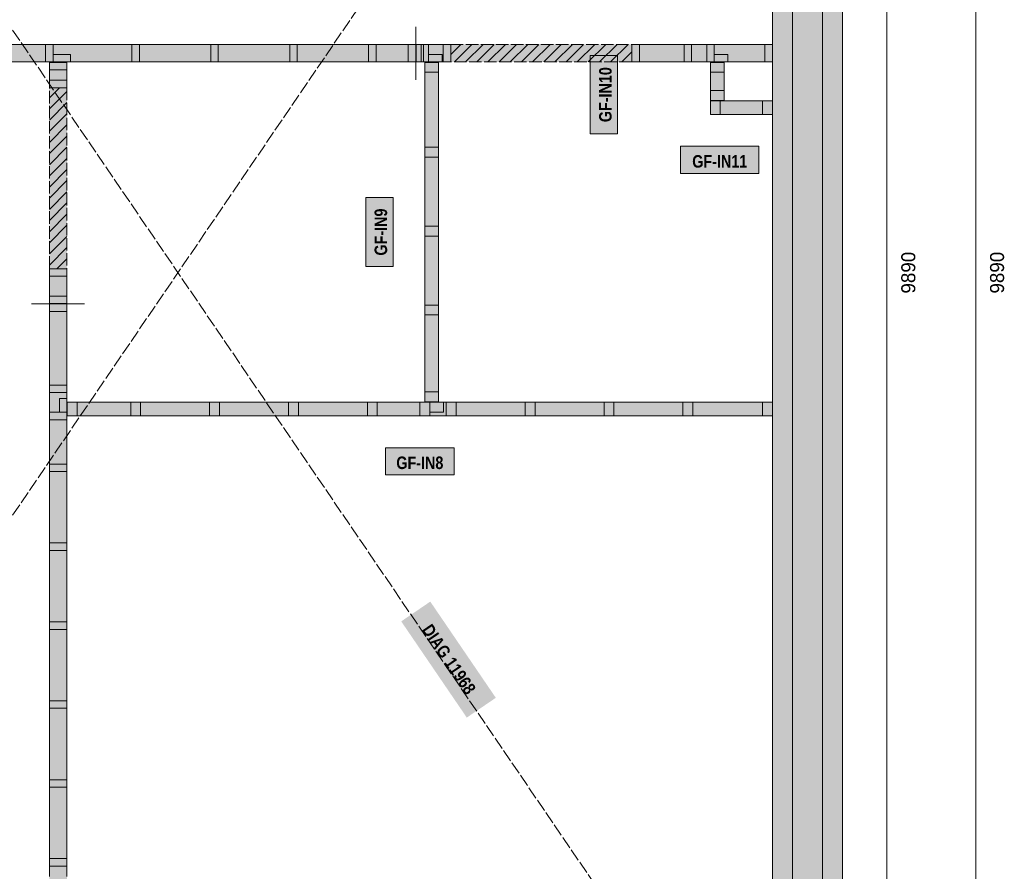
# Model space of a CAD drawing. Header units: millimetres. Extents: x 17 to 413, y 4 to 292.
# Tile 3 of 5: x 147 to 247, y 88 to 174. Entities that reach past the tile are written whole.
import ezdxf
from ezdxf.enums import TextEntityAlignment as Align

# ---------------------------------------------------------------- set-up
doc = ezdxf.new("R2010")
doc.units = ezdxf.units.MM
doc.linetypes.add('DASHED', pattern=[1.524, 1.27, -0.254])
for name, color, linetype in [('FILL-C_B2B2B5', 7, 'Continuous'), ('FILL-EPS', 7, 'Continuous'), ('FILL-TIMBER', 7, 'Continuous'), ('FILL-WHITE', 7, 'Continuous'), ('LINE-C_85297A-DASH', 7, 'DASHED'), ('LINE-INK', 7, 'Continuous'), ('LINE-INK-DASH', 7, 'DASHED'), ('LINE-STEEL_GREY', 7, 'Continuous'), ('LINE-STEEL_GREY-DASH', 7, 'DASHED'), ('LINE-TIMBER_DK', 7, 'Continuous'), ('TEXT-C_85297A', 7, 'Continuous'), ('TEXT-INK', 7, 'Continuous')]:
    doc.layers.add(name, color=color, linetype=linetype)
doc.styles.add('OpenSansCondensed-Bold', font='OpenSansCondensed-Bold.ttf')

msp = doc.modelspace()

# ---------------------------------------------------------------- hatches: boundary and pattern name
at = {"layer": 'FILL-C_B2B2B5', "true_color": 0xb2b2b5}
h = msp.add_hatch(color=253, dxfattribs=at)
h.dxf.hatch_style = 1
h.paths.add_polyline_path([(204.27, 245.618), (228.368, 245.618), (228.368, 51.882), (213.26, 51.882), (213.26, 54.93), (225.32, 54.93), (225.32, 242.57), (204.27, 242.57)])
at = {"layer": 'FILL-EPS', "true_color": 0xccffff}
h = msp.add_hatch(color=7, dxfattribs=at)
h.dxf.hatch_style = 1
h.paths.add_polyline_path([(204.27, 245.639), (203.77, 245.639), (203.77, 247.65), (230.4, 247.65), (230.4, 49.85), (212.76, 49.85), (212.76, 51.861), (213.26, 51.861), (213.26, 51.882), (228.368, 51.882), (228.368, 245.618), (204.27, 245.618)])
h = msp.add_hatch(color=7, dxfattribs=at)
h.dxf.hatch_style = 1
h.paths.add_polyline_path([(223.288, 240.538), (204.27, 240.538), (204.27, 242.57), (225.32, 242.57), (225.32, 54.93), (213.26, 54.93), (213.26, 56.962), (223.288, 56.962)])
at = {"layer": 'FILL-TIMBER', "true_color": 0xeddbb8}
h = msp.add_hatch(color=254, dxfattribs=at)
h.dxf.hatch_style = 1
h.paths.add_polyline_path([(150.34, 170.11), (150.04, 170.11), (149.58, 170.11), (149.58, 171.186), (149.58, 171.89), (149.88, 171.89), (150.34, 171.89), (150.34, 170.814)])
h = msp.add_hatch(color=254, dxfattribs=at)
h.dxf.hatch_style = 1
h.paths.add_polyline_path([(159.092, 170.11), (158.792, 170.11), (158.332, 170.11), (158.332, 171.186), (158.332, 171.89), (158.632, 171.89), (159.092, 171.89), (159.092, 170.814)])
h = msp.add_hatch(color=254, dxfattribs=at)
h.dxf.hatch_style = 1
h.paths.add_polyline_path([(167.092, 170.11), (166.792, 170.11), (166.332, 170.11), (166.332, 171.186), (166.332, 171.89), (166.632, 171.89), (167.092, 171.89), (167.092, 170.814)])
h = msp.add_hatch(color=254, dxfattribs=at)
h.dxf.hatch_style = 1
h.paths.add_polyline_path([(175.092, 170.11), (174.792, 170.11), (174.332, 170.11), (174.332, 171.186), (174.332, 171.89), (174.632, 171.89), (175.092, 171.89), (175.092, 170.814)])
h = msp.add_hatch(color=254, dxfattribs=at)
h.dxf.hatch_style = 1
h.paths.add_polyline_path([(183.092, 170.11), (182.792, 170.11), (182.332, 170.11), (182.332, 171.186), (182.332, 171.89), (182.632, 171.89), (183.092, 171.89), (183.092, 170.814)])
h = msp.add_hatch(color=254, dxfattribs=at)
h.dxf.hatch_style = 1
h.paths.add_polyline_path([(187.11, 170.11), (186.81, 170.11), (186.35, 170.11), (186.35, 171.186), (186.35, 171.89), (186.65, 171.89), (187.11, 171.89), (187.11, 170.814)])
h = msp.add_hatch(color=254, dxfattribs=at)
h.dxf.hatch_style = 1
h.paths.add_polyline_path([(187.91, 170.11), (187.61, 170.11), (187.15, 170.11), (187.15, 171.186), (187.15, 171.89), (187.45, 171.89), (187.91, 171.89), (187.91, 170.814)])
h = msp.add_hatch(color=254, dxfattribs=at)
h.dxf.hatch_style = 1
h.paths.add_polyline_path([(188.41, 170.11), (188.11, 170.11), (187.65, 170.11), (187.65, 171.186), (187.65, 171.89), (187.95, 171.89), (188.41, 171.89), (188.41, 170.814)])
h = msp.add_hatch(color=254, dxfattribs=at)
h.dxf.hatch_style = 1
h.paths.add_polyline_path([(190.67, 170.11), (190.37, 170.11), (189.91, 170.11), (189.91, 171.186), (189.91, 171.89), (190.21, 171.89), (190.67, 171.89), (190.67, 170.814)])
h = msp.add_hatch(color=254, dxfattribs=at)
h.dxf.hatch_style = 1
h.paths.add_polyline_path([(209.79, 170.11), (209.49, 170.11), (209.03, 170.11), (209.03, 171.186), (209.03, 171.89), (209.33, 171.89), (209.79, 171.89), (209.79, 170.814)])
h = msp.add_hatch(color=254, dxfattribs=at)
h.dxf.hatch_style = 1
h.paths.add_polyline_path([(215.092, 170.11), (214.792, 170.11), (214.332, 170.11), (214.332, 171.186), (214.332, 171.89), (214.632, 171.89), (215.092, 171.89), (215.092, 170.814)])
h = msp.add_hatch(color=254, dxfattribs=at)
h.dxf.hatch_style = 1
h.paths.add_polyline_path([(217.38, 170.11), (217.08, 170.11), (216.62, 170.11), (216.62, 171.186), (216.62, 171.89), (216.92, 171.89), (217.38, 171.89), (217.38, 170.814)])
h = msp.add_hatch(color=254, dxfattribs=at)
h.dxf.hatch_style = 1
h.paths.add_polyline_path([(223.28, 170.11), (222.98, 170.11), (222.52, 170.11), (222.52, 171.186), (222.52, 171.89), (222.82, 171.89), (223.28, 171.89), (223.28, 170.814)])
h = msp.add_hatch(color=254, dxfattribs=at)
h.dxf.hatch_style = 1
h.paths.add_polyline_path([(152.12, 170.11), (151.416, 170.11), (150.34, 170.11), (150.34, 170.57), (150.34, 170.87), (151.044, 170.87), (152.12, 170.87), (152.12, 170.41)])
h = msp.add_hatch(color=254, dxfattribs=at)
h.dxf.hatch_style = 1
h.paths.add_polyline_path([(189.81, 170.11), (189.257, 170.11), (188.41, 170.11), (188.41, 170.57), (188.41, 170.87), (188.963, 170.87), (189.81, 170.87), (189.81, 170.41)])
h = msp.add_hatch(color=254, dxfattribs=at)
h.dxf.hatch_style = 1
h.paths.add_polyline_path([(218.78, 170.11), (218.227, 170.11), (217.38, 170.11), (217.38, 170.57), (217.38, 170.87), (217.933, 170.87), (218.78, 170.87), (218.78, 170.41)])
h = msp.add_hatch(color=254, dxfattribs=at)
h.dxf.hatch_style = 1
h.paths.add_polyline_path([(151.74, 170.07), (151.74, 169.77), (151.74, 169.31), (150.664, 169.31), (149.96, 169.31), (149.96, 169.61), (149.96, 170.07), (151.036, 170.07)])
h = msp.add_hatch(color=254, dxfattribs=at)
h.dxf.hatch_style = 1
h.paths.add_polyline_path([(189.43, 170.07), (189.43, 169.665), (189.43, 169.07), (188.596, 169.07), (188.03, 169.07), (188.03, 169.475), (188.03, 170.07), (188.864, 170.07)])
h = msp.add_hatch(color=254, dxfattribs=at)
h.dxf.hatch_style = 1
h.paths.add_polyline_path([(218.4, 170.07), (218.4, 169.665), (218.4, 169.07), (217.566, 169.07), (217, 169.07), (217, 169.475), (217, 170.07), (217.834, 170.07)])
h = msp.add_hatch(color=254, dxfattribs=at)
h.dxf.hatch_style = 1
h.paths.add_polyline_path([(151.74, 168.26), (151.74, 167.96), (151.74, 167.5), (150.664, 167.5), (149.96, 167.5), (149.96, 167.8), (149.96, 168.26), (151.036, 168.26)])
h = msp.add_hatch(color=254, dxfattribs=at)
h.dxf.hatch_style = 1
h.paths.add_polyline_path([(218.4, 167.22), (218.4, 166.815), (218.4, 166.22), (217.566, 166.22), (217, 166.22), (217, 166.625), (217, 167.22), (217.834, 167.22)])
h = msp.add_hatch(color=254, dxfattribs=at)
h.dxf.hatch_style = 1
h.paths.add_polyline_path([(218, 164.78), (217.595, 164.78), (217, 164.78), (217, 165.614), (217, 166.18), (217.405, 166.18), (218, 166.18), (218, 165.346)])
h = msp.add_hatch(color=254, dxfattribs=at)
h.dxf.hatch_style = 1
h.paths.add_polyline_path([(223.28, 164.78), (222.875, 164.78), (222.28, 164.78), (222.28, 165.614), (222.28, 166.18), (222.685, 166.18), (223.28, 166.18), (223.28, 165.346)])
h = msp.add_hatch(color=254, dxfattribs=at)
h.dxf.hatch_style = 1
h.paths.add_polyline_path([(189.43, 161.462), (189.43, 161.057), (189.43, 160.462), (188.596, 160.462), (188.03, 160.462), (188.03, 160.867), (188.03, 161.462), (188.864, 161.462)])
h = msp.add_hatch(color=254, dxfattribs=at)
h.dxf.hatch_style = 1
h.paths.add_polyline_path([(189.43, 153.462), (189.43, 153.057), (189.43, 152.462), (188.596, 152.462), (188.03, 152.462), (188.03, 152.867), (188.03, 153.462), (188.864, 153.462)])
h = msp.add_hatch(color=254, dxfattribs=at)
h.dxf.hatch_style = 1
h.paths.add_polyline_path([(151.74, 149.14), (151.74, 148.84), (151.74, 148.38), (150.664, 148.38), (149.96, 148.38), (149.96, 148.68), (149.96, 149.14), (151.036, 149.14)])
h = msp.add_hatch(color=254, dxfattribs=at)
h.dxf.hatch_style = 1
h.paths.add_polyline_path([(151.74, 146.38), (151.74, 146.08), (151.74, 145.62), (150.664, 145.62), (149.96, 145.62), (149.96, 145.92), (149.96, 146.38), (151.036, 146.38)])
h = msp.add_hatch(color=254, dxfattribs=at)
h.dxf.hatch_style = 1
h.paths.add_polyline_path([(151.74, 145.58), (151.74, 145.28), (151.74, 144.82), (150.664, 144.82), (149.96, 144.82), (149.96, 145.12), (149.96, 145.58), (151.036, 145.58)])
h = msp.add_hatch(color=254, dxfattribs=at)
h.dxf.hatch_style = 1
h.paths.add_polyline_path([(189.43, 145.462), (189.43, 145.057), (189.43, 144.462), (188.596, 144.462), (188.03, 144.462), (188.03, 144.867), (188.03, 145.462), (188.864, 145.462)])
h = msp.add_hatch(color=254, dxfattribs=at)
h.dxf.hatch_style = 1
h.paths.add_polyline_path([(151.74, 137.342), (151.74, 137.042), (151.74, 136.582), (150.664, 136.582), (149.96, 136.582), (149.96, 136.882), (149.96, 137.342), (151.036, 137.342)])
h = msp.add_hatch(color=254, dxfattribs=at)
h.dxf.hatch_style = 1
h.paths.add_polyline_path([(151.74, 136), (151.74, 135.447), (151.74, 134.6), (151.28, 134.6), (150.98, 134.6), (150.98, 135.153), (150.98, 136), (151.44, 136)])
h = msp.add_hatch(color=254, dxfattribs=at)
h.dxf.hatch_style = 1
h.paths.add_polyline_path([(189.43, 136.66), (189.43, 136.255), (189.43, 135.66), (188.596, 135.66), (188.03, 135.66), (188.03, 136.065), (188.03, 136.66), (188.864, 136.66)])
h = msp.add_hatch(color=254, dxfattribs=at)
h.dxf.hatch_style = 1
h.paths.add_polyline_path([(152.78, 134.22), (152.375, 134.22), (151.78, 134.22), (151.78, 135.054), (151.78, 135.62), (152.185, 135.62), (152.78, 135.62), (152.78, 134.786)])
h = msp.add_hatch(color=254, dxfattribs=at)
h.dxf.hatch_style = 1
h.paths.add_polyline_path([(159.212, 134.22), (158.807, 134.22), (158.212, 134.22), (158.212, 135.054), (158.212, 135.62), (158.617, 135.62), (159.212, 135.62), (159.212, 134.786)])
h = msp.add_hatch(color=254, dxfattribs=at)
h.dxf.hatch_style = 1
h.paths.add_polyline_path([(167.212, 134.22), (166.807, 134.22), (166.212, 134.22), (166.212, 135.054), (166.212, 135.62), (166.617, 135.62), (167.212, 135.62), (167.212, 134.786)])
h = msp.add_hatch(color=254, dxfattribs=at)
h.dxf.hatch_style = 1
h.paths.add_polyline_path([(175.212, 134.22), (174.807, 134.22), (174.212, 134.22), (174.212, 135.054), (174.212, 135.62), (174.617, 135.62), (175.212, 135.62), (175.212, 134.786)])
h = msp.add_hatch(color=254, dxfattribs=at)
h.dxf.hatch_style = 1
h.paths.add_polyline_path([(183.212, 134.22), (182.807, 134.22), (182.212, 134.22), (182.212, 135.054), (182.212, 135.62), (182.617, 135.62), (183.212, 135.62), (183.212, 134.786)])
h = msp.add_hatch(color=254, dxfattribs=at)
h.dxf.hatch_style = 1
h.paths.add_polyline_path([(188.53, 134.22), (188.125, 134.22), (187.53, 134.22), (187.53, 135.054), (187.53, 135.62), (187.935, 135.62), (188.53, 135.62), (188.53, 134.786)])
h = msp.add_hatch(color=254, dxfattribs=at)
h.dxf.hatch_style = 1
h.paths.add_polyline_path([(189.93, 134.62), (189.364, 134.62), (188.53, 134.62), (188.53, 135.215), (188.53, 135.62), (189.096, 135.62), (189.93, 135.62), (189.93, 135.025)])
h = msp.add_hatch(color=254, dxfattribs=at)
h.dxf.hatch_style = 1
h.paths.add_polyline_path([(191.212, 134.22), (190.807, 134.22), (190.212, 134.22), (190.212, 135.054), (190.212, 135.62), (190.617, 135.62), (191.212, 135.62), (191.212, 134.786)])
h = msp.add_hatch(color=254, dxfattribs=at)
h.dxf.hatch_style = 1
h.paths.add_polyline_path([(199.212, 134.22), (198.807, 134.22), (198.212, 134.22), (198.212, 135.054), (198.212, 135.62), (198.617, 135.62), (199.212, 135.62), (199.212, 134.786)])
h = msp.add_hatch(color=254, dxfattribs=at)
h.dxf.hatch_style = 1
h.paths.add_polyline_path([(207.212, 134.22), (206.807, 134.22), (206.212, 134.22), (206.212, 135.054), (206.212, 135.62), (206.617, 135.62), (207.212, 135.62), (207.212, 134.786)])
h = msp.add_hatch(color=254, dxfattribs=at)
h.dxf.hatch_style = 1
h.paths.add_polyline_path([(215.212, 134.22), (214.807, 134.22), (214.212, 134.22), (214.212, 135.054), (214.212, 135.62), (214.617, 135.62), (215.212, 135.62), (215.212, 134.786)])
h = msp.add_hatch(color=254, dxfattribs=at)
h.dxf.hatch_style = 1
h.paths.add_polyline_path([(223.28, 134.22), (222.875, 134.22), (222.28, 134.22), (222.28, 135.054), (222.28, 135.62), (222.685, 135.62), (223.28, 135.62), (223.28, 134.786)])
h = msp.add_hatch(color=254, dxfattribs=at)
h.dxf.hatch_style = 1
h.paths.add_polyline_path([(151.74, 134.6), (151.74, 134.3), (151.74, 133.84), (150.664, 133.84), (149.96, 133.84), (149.96, 134.14), (149.96, 134.6), (151.036, 134.6)])
h = msp.add_hatch(color=254, dxfattribs=at)
h.dxf.hatch_style = 1
h.paths.add_polyline_path([(151.74, 129.342), (151.74, 129.042), (151.74, 128.582), (150.664, 128.582), (149.96, 128.582), (149.96, 128.882), (149.96, 129.342), (151.036, 129.342)])
h = msp.add_hatch(color=254, dxfattribs=at)
h.dxf.hatch_style = 1
h.paths.add_polyline_path([(151.74, 121.342), (151.74, 121.042), (151.74, 120.582), (150.664, 120.582), (149.96, 120.582), (149.96, 120.882), (149.96, 121.342), (151.036, 121.342)])
h = msp.add_hatch(color=254, dxfattribs=at)
h.dxf.hatch_style = 1
h.paths.add_polyline_path([(151.74, 113.342), (151.74, 113.042), (151.74, 112.582), (150.664, 112.582), (149.96, 112.582), (149.96, 112.882), (149.96, 113.342), (151.036, 113.342)])
h = msp.add_hatch(color=254, dxfattribs=at)
h.dxf.hatch_style = 1
h.paths.add_polyline_path([(151.74, 105.342), (151.74, 105.042), (151.74, 104.582), (150.664, 104.582), (149.96, 104.582), (149.96, 104.882), (149.96, 105.342), (151.036, 105.342)])
h = msp.add_hatch(color=254, dxfattribs=at)
h.dxf.hatch_style = 1
h.paths.add_polyline_path([(151.74, 97.342), (151.74, 97.042), (151.74, 96.582), (150.664, 96.582), (149.96, 96.582), (149.96, 96.882), (149.96, 97.342), (151.036, 97.342)])
h = msp.add_hatch(color=254, dxfattribs=at)
h.dxf.hatch_style = 1
h.paths.add_polyline_path([(151.74, 89.342), (151.74, 89.042), (151.74, 88.582), (150.664, 88.582), (149.96, 88.582), (149.96, 88.882), (149.96, 89.342), (151.036, 89.342)])
at = {"layer": 'FILL-WHITE', "true_color": 0xfaf5e8}
h = msp.add_hatch(color=7, dxfattribs=at)
h.dxf.hatch_style = 1
h.paths.add_polyline_path([(143.31, 171.89), (143.61, 171.89), (144.07, 171.89), (149.58, 171.89), (149.88, 171.89), (150.34, 171.89), (158.332, 171.89), (158.632, 171.89), (159.092, 171.89), (166.332, 171.89), (166.632, 171.89), (167.092, 171.89), (174.332, 171.89), (174.632, 171.89), (175.092, 171.89), (182.332, 171.89), (182.632, 171.89), (183.092, 171.89), (186.35, 171.89), (186.65, 171.89), (187.11, 171.89), (187.11, 170.814), (187.11, 170.11), (186.81, 170.11), (186.35, 170.11), (183.092, 170.11), (182.792, 170.11), (182.332, 170.11), (175.092, 170.11), (174.792, 170.11), (174.332, 170.11), (167.092, 170.11), (166.792, 170.11), (166.332, 170.11), (159.092, 170.11), (158.792, 170.11), (158.332, 170.11), (152.12, 170.11), (151.416, 170.11), (150.34, 170.11), (150.04, 170.11), (149.58, 170.11), (144.07, 170.11), (143.77, 170.11), (143.31, 170.11), (143.31, 171.186)])
h = msp.add_hatch(color=7, dxfattribs=at)
h.dxf.hatch_style = 1
h.paths.add_polyline_path([(188.11, 170.11), (187.91, 170.11), (187.65, 170.11), (187.61, 170.11), (187.15, 170.11), (187.15, 171.186), (187.15, 171.89), (187.45, 171.89), (187.65, 171.89), (187.91, 171.89), (187.95, 171.89), (188.41, 171.89), (189.91, 171.89), (190.21, 171.89), (190.67, 171.89), (190.67, 170.814), (190.67, 170.11), (190.37, 170.11), (189.91, 170.11), (189.81, 170.11), (189.257, 170.11), (188.41, 170.11)])
at = {"layer": 'FILL-WHITE', "true_color": 0xffffff}
h = msp.add_hatch(color=7, dxfattribs=at)
h.dxf.hatch_style = 1
h.paths.add_polyline_path([(190.67, 170.11), (190.67, 171.89), (209.03, 171.89), (209.03, 170.11)])
at = {"layer": 'FILL-WHITE', "true_color": 0xfaf5e8}
h = msp.add_hatch(color=7, dxfattribs=at)
h.dxf.hatch_style = 1
h.paths.add_polyline_path([(209.03, 171.186), (209.03, 171.89), (209.33, 171.89), (209.79, 171.89), (214.332, 171.89), (214.632, 171.89), (215.092, 171.89), (216.62, 171.89), (216.92, 171.89), (217.38, 171.89), (222.52, 171.89), (222.82, 171.89), (223.28, 171.89), (223.28, 170.814), (223.28, 170.11), (222.98, 170.11), (222.52, 170.11), (218.78, 170.11), (218.227, 170.11), (217.38, 170.11), (217.08, 170.11), (216.62, 170.11), (215.092, 170.11), (214.792, 170.11), (214.332, 170.11), (209.79, 170.11), (209.49, 170.11), (209.03, 170.11)])
at = {"layer": 'FILL-WHITE', "true_color": 0xffffff}
h = msp.add_hatch(color=7, dxfattribs=at)
h.dxf.hatch_style = 1
h.paths.add_polyline_path([(207.582, 162.816), (207.582, 170.779), (204.818, 170.779), (204.818, 162.816)])
at = {"layer": 'FILL-WHITE', "true_color": 0xfaf5e8}
h = msp.add_hatch(color=7, dxfattribs=at)
h.dxf.hatch_style = 1
h.paths.add_polyline_path([(151.74, 167.5), (150.664, 167.5), (149.96, 167.5), (149.96, 167.8), (149.96, 168.26), (149.96, 169.31), (149.96, 169.61), (149.96, 170.07), (151.036, 170.07), (151.74, 170.07), (151.74, 169.77), (151.74, 169.31), (151.74, 168.26), (151.74, 167.96)])
h = msp.add_hatch(color=7, dxfattribs=at)
h.dxf.hatch_style = 1
h.paths.add_polyline_path([(189.43, 135.66), (188.596, 135.66), (188.03, 135.66), (188.03, 136.065), (188.03, 136.66), (188.03, 144.462), (188.03, 144.867), (188.03, 145.462), (188.03, 152.462), (188.03, 152.867), (188.03, 153.462), (188.03, 160.462), (188.03, 160.867), (188.03, 161.462), (188.03, 169.07), (188.03, 169.475), (188.03, 170.07), (188.864, 170.07), (189.43, 170.07), (189.43, 169.665), (189.43, 169.07), (189.43, 161.462), (189.43, 161.057), (189.43, 160.462), (189.43, 153.462), (189.43, 153.057), (189.43, 152.462), (189.43, 145.462), (189.43, 145.057), (189.43, 144.462), (189.43, 136.66), (189.43, 136.255)])
h = msp.add_hatch(color=7, dxfattribs=at)
h.dxf.hatch_style = 1
h.paths.add_polyline_path([(218.4, 166.815), (218.4, 166.22), (217.566, 166.22), (217, 166.22), (217, 166.625), (217, 167.22), (217, 169.07), (217, 169.475), (217, 170.07), (217.834, 170.07), (218.4, 170.07), (218.4, 169.665), (218.4, 169.07), (218.4, 167.22)])
at = {"layer": 'FILL-WHITE', "true_color": 0xffffff}
h = msp.add_hatch(color=7, dxfattribs=at)
h.dxf.hatch_style = 1
h.paths.add_polyline_path([(149.96, 149.14), (149.96, 167.5), (151.74, 167.5), (151.74, 149.14)])
at = {"layer": 'FILL-WHITE', "true_color": 0xfaf5e8}
h = msp.add_hatch(color=7, dxfattribs=at)
h.dxf.hatch_style = 1
h.paths.add_polyline_path([(217.595, 164.78), (217, 164.78), (217, 165.614), (217, 166.18), (217.405, 166.18), (218, 166.18), (222.28, 166.18), (222.685, 166.18), (223.28, 166.18), (223.28, 165.346), (223.28, 164.78), (222.875, 164.78), (222.28, 164.78), (218, 164.78)])
at = {"layer": 'FILL-WHITE', "true_color": 0xffffff}
h = msp.add_hatch(color=7, dxfattribs=at)
h.dxf.hatch_style = 1
h.paths.add_polyline_path([(213.961, 158.798), (221.923, 158.798), (221.923, 161.562), (213.961, 161.562)])
h = msp.add_hatch(color=7, dxfattribs=at)
h.dxf.hatch_style = 1
h.paths.add_polyline_path([(184.812, 149.374), (184.812, 156.356), (182.048, 156.356), (182.048, 149.374)])
at = {"layer": 'FILL-WHITE', "true_color": 0xfaf5e8}
h = msp.add_hatch(color=7, dxfattribs=at)
h.dxf.hatch_style = 1
h.paths.add_polyline_path([(151.74, 145.62), (150.664, 145.62), (149.96, 145.62), (149.96, 145.92), (149.96, 146.38), (149.96, 148.38), (149.96, 148.68), (149.96, 149.14), (151.036, 149.14), (151.74, 149.14), (151.74, 148.84), (151.74, 148.38), (151.74, 146.38), (151.74, 146.08)])
h = msp.add_hatch(color=7, dxfattribs=at)
h.dxf.hatch_style = 1
h.paths.add_polyline_path([(149.96, 89.342), (149.96, 96.582), (149.96, 96.882), (149.96, 97.342), (149.96, 104.582), (149.96, 104.882), (149.96, 105.342), (149.96, 112.582), (149.96, 112.882), (149.96, 113.342), (149.96, 120.582), (149.96, 120.882), (149.96, 121.342), (149.96, 128.582), (149.96, 128.882), (149.96, 129.342), (149.96, 133.84), (149.96, 134.14), (149.96, 134.6), (149.96, 136.582), (149.96, 136.882), (149.96, 137.342), (149.96, 144.82), (149.96, 145.12), (149.96, 145.58), (151.036, 145.58), (151.74, 145.58), (151.74, 145.28), (151.74, 144.82), (151.74, 137.342), (151.74, 137.042), (151.74, 136.582), (151.74, 136), (151.74, 135.447), (151.74, 134.6), (151.74, 134.3), (151.74, 133.84), (151.74, 129.342), (151.74, 129.042), (151.74, 128.582), (151.74, 121.342), (151.74, 121.042), (151.74, 120.582), (151.74, 113.342), (151.74, 113.042), (151.74, 112.582), (151.74, 105.342), (151.74, 105.042), (151.74, 104.582), (151.74, 97.342), (151.74, 97.042), (151.74, 96.582), (151.74, 89.342), (151.74, 89.042), (151.74, 88.582), (151.74, 87.52), (151.74, 87.22), (151.74, 86.76), (150.664, 86.76), (149.96, 86.76), (149.96, 87.06), (149.96, 87.52), (149.96, 88.582), (149.96, 88.882)])
h = msp.add_hatch(color=7, dxfattribs=at)
h.dxf.hatch_style = 1
h.paths.add_polyline_path([(151.78, 134.22), (151.78, 135.054), (151.78, 135.62), (152.185, 135.62), (152.78, 135.62), (158.212, 135.62), (158.617, 135.62), (159.212, 135.62), (166.212, 135.62), (166.617, 135.62), (167.212, 135.62), (174.212, 135.62), (174.617, 135.62), (175.212, 135.62), (182.212, 135.62), (182.617, 135.62), (183.212, 135.62), (187.53, 135.62), (187.935, 135.62), (188.53, 135.62), (189.096, 135.62), (189.93, 135.62), (190.212, 135.62), (190.617, 135.62), (191.212, 135.62), (198.212, 135.62), (198.617, 135.62), (199.212, 135.62), (206.212, 135.62), (206.617, 135.62), (207.212, 135.62), (214.212, 135.62), (214.617, 135.62), (215.212, 135.62), (222.28, 135.62), (222.685, 135.62), (223.28, 135.62), (223.28, 134.786), (223.28, 134.22), (222.875, 134.22), (222.28, 134.22), (215.212, 134.22), (214.807, 134.22), (214.212, 134.22), (207.212, 134.22), (206.807, 134.22), (206.212, 134.22), (199.212, 134.22), (198.807, 134.22), (198.212, 134.22), (191.212, 134.22), (190.807, 134.22), (190.212, 134.22), (188.53, 134.22), (188.125, 134.22), (187.53, 134.22), (183.212, 134.22), (182.807, 134.22), (182.212, 134.22), (175.212, 134.22), (174.807, 134.22), (174.212, 134.22), (167.212, 134.22), (166.807, 134.22), (166.212, 134.22), (159.212, 134.22), (158.807, 134.22), (158.212, 134.22), (152.78, 134.22), (152.375, 134.22)])
at = {"layer": 'FILL-WHITE', "true_color": 0xffffff}
h = msp.add_hatch(color=7, dxfattribs=at)
h.dxf.hatch_style = 1
h.paths.add_polyline_path([(184.039, 128.238), (191.021, 128.238), (191.021, 131.002), (184.039, 131.002)])
h = msp.add_hatch(color=7, dxfattribs=at)
h.dxf.hatch_style = 1
h.paths.add_polyline_path([(185.645, 113.391), (192.292, 103.637), (195.237, 105.644), (188.59, 115.398)])

# ---------------------------------------------------------------- linework, layer by layer
at = {"layer": 'LINE-C_85297A-DASH', "lineweight": 5}
for p, q in [((95.6, 49.85), (230.4, 247.65)), ((95.6, 247.65), (230.4, 49.85))]:
    msp.add_line(p, q, dxfattribs=at)
at = {"layer": 'LINE-INK', "lineweight": 5}
for p, q in [((234.9, 247.65), (234.9, 49.85)), ((243.9, 49.85), (243.9, 247.65)), ((187.13, 168.31), (187.13, 173.69)), ((153.54, 145.6), (148.16, 145.6))]:
    msp.add_line(p, q, dxfattribs=at)
for points in [[(223.288, 56.962), (223.288, 240.538), (204.27, 240.538), (204.27, 245.639), (203.77, 245.639), (203.77, 247.65), (230.4, 247.65), (230.4, 49.85), (212.76, 49.85), (212.76, 51.861), (213.26, 51.861), (213.26, 56.962)], [(188.11, 170.11), (187.91, 170.11), (187.65, 170.11), (187.61, 170.11), (187.15, 170.11), (187.15, 171.186), (187.15, 171.89), (187.45, 171.89), (187.65, 171.89), (187.91, 171.89), (187.95, 171.89), (188.41, 171.89), (189.91, 171.89), (190.21, 171.89), (190.67, 171.89), (190.67, 170.814), (190.67, 170.11), (190.37, 170.11), (189.91, 170.11), (189.81, 170.11), (189.257, 170.11), (188.41, 170.11)], [(209.03, 171.186), (209.03, 171.89), (209.33, 171.89), (209.79, 171.89), (214.332, 171.89), (214.632, 171.89), (215.092, 171.89), (216.62, 171.89), (216.92, 171.89), (217.38, 171.89), (222.52, 171.89), (222.82, 171.89), (223.28, 171.89), (223.28, 170.814), (223.28, 170.11), (222.98, 170.11), (222.52, 170.11), (218.78, 170.11), (218.227, 170.11), (217.38, 170.11), (217.08, 170.11), (216.62, 170.11), (215.092, 170.11), (214.792, 170.11), (214.332, 170.11), (209.79, 170.11), (209.49, 170.11), (209.03, 170.11)], [(207.582, 162.816), (207.582, 170.779), (204.818, 170.779), (204.818, 162.816)], [(151.74, 167.5), (150.664, 167.5), (149.96, 167.5), (149.96, 167.8), (149.96, 168.26), (149.96, 169.31), (149.96, 169.61), (149.96, 170.07), (151.036, 170.07), (151.74, 170.07), (151.74, 169.77), (151.74, 169.31), (151.74, 168.26), (151.74, 167.96)], [(189.43, 135.66), (188.596, 135.66), (188.03, 135.66), (188.03, 136.065), (188.03, 136.66), (188.03, 144.462), (188.03, 144.867), (188.03, 145.462), (188.03, 152.462), (188.03, 152.867), (188.03, 153.462), (188.03, 160.462), (188.03, 160.867), (188.03, 161.462), (188.03, 169.07), (188.03, 169.475), (188.03, 170.07), (188.864, 170.07), (189.43, 170.07), (189.43, 169.665), (189.43, 169.07), (189.43, 161.462), (189.43, 161.057), (189.43, 160.462), (189.43, 153.462), (189.43, 153.057), (189.43, 152.462), (189.43, 145.462), (189.43, 145.057), (189.43, 144.462), (189.43, 136.66), (189.43, 136.255)], [(218.4, 166.815), (218.4, 166.22), (217.566, 166.22), (217, 166.22), (217, 166.625), (217, 167.22), (217, 169.07), (217, 169.475), (217, 170.07), (217.834, 170.07), (218.4, 170.07), (218.4, 169.665), (218.4, 169.07), (218.4, 167.22)], [(217.595, 164.78), (217, 164.78), (217, 164.78), (217, 165.614), (217, 166.18), (217, 166.18), (217.405, 166.18), (218, 166.18), (222.28, 166.18), (222.685, 166.18), (223.28, 166.18), (223.28, 166.18), (223.28, 165.346), (223.28, 164.78), (223.28, 164.78), (222.875, 164.78), (222.28, 164.78), (218, 164.78)], [(213.961, 158.798), (221.923, 158.798), (221.923, 161.562), (213.961, 161.562)], [(184.812, 149.374), (184.812, 156.356), (182.048, 156.356), (182.048, 149.374)], [(151.74, 145.62), (150.664, 145.62), (149.96, 145.62), (149.96, 145.92), (149.96, 146.38), (149.96, 148.38), (149.96, 148.68), (149.96, 149.14), (151.036, 149.14), (151.74, 149.14), (151.74, 148.84), (151.74, 148.38), (151.74, 146.38), (151.74, 146.08)], [(151.78, 134.22), (151.78, 135.054), (151.78, 135.62), (151.78, 135.62), (152.185, 135.62), (152.78, 135.62), (158.212, 135.62), (158.617, 135.62), (159.212, 135.62), (166.212, 135.62), (166.617, 135.62), (167.212, 135.62), (174.212, 135.62), (174.617, 135.62), (175.212, 135.62), (182.212, 135.62), (182.617, 135.62), (183.212, 135.62), (187.53, 135.62), (187.935, 135.62), (188.53, 135.62), (189.096, 135.62), (189.93, 135.62), (190.212, 135.62), (190.617, 135.62), (191.212, 135.62), (198.212, 135.62), (198.617, 135.62), (199.212, 135.62), (206.212, 135.62), (206.617, 135.62), (207.212, 135.62), (214.212, 135.62), (214.617, 135.62), (215.212, 135.62), (222.28, 135.62), (222.685, 135.62), (223.28, 135.62), (223.28, 135.62), (223.28, 134.786), (223.28, 134.22), (223.28, 134.22), (222.875, 134.22), (222.28, 134.22), (215.212, 134.22), (214.807, 134.22), (214.212, 134.22), (207.212, 134.22), (206.807, 134.22), (206.212, 134.22), (199.212, 134.22), (198.807, 134.22), (198.212, 134.22), (191.212, 134.22), (190.807, 134.22), (190.212, 134.22), (188.53, 134.22), (188.125, 134.22), (187.53, 134.22), (183.212, 134.22), (182.807, 134.22), (182.212, 134.22), (175.212, 134.22), (174.807, 134.22), (174.212, 134.22), (167.212, 134.22), (166.807, 134.22), (166.212, 134.22), (159.212, 134.22), (158.807, 134.22), (158.212, 134.22), (152.78, 134.22), (152.375, 134.22), (151.78, 134.22)], [(184.039, 128.238), (191.021, 128.238), (191.021, 131.002), (184.039, 131.002)]]:
    msp.add_lwpolyline(points, close=True, dxfattribs=at)
for points in [[(144.07, 171.89), (149.58, 171.89), (149.88, 171.89), (150.34, 171.89), (158.332, 171.89), (158.632, 171.89), (159.092, 171.89), (166.332, 171.89), (166.632, 171.89), (167.092, 171.89), (174.332, 171.89), (174.632, 171.89), (175.092, 171.89), (182.332, 171.89), (182.632, 171.89), (183.092, 171.89), (186.35, 171.89), (186.65, 171.89), (187.11, 171.89), (187.11, 170.814), (187.11, 170.11), (186.81, 170.11), (186.35, 170.11), (183.092, 170.11), (182.792, 170.11), (182.332, 170.11), (175.092, 170.11), (174.792, 170.11), (174.332, 170.11), (167.092, 170.11), (166.792, 170.11), (166.332, 170.11), (159.092, 170.11), (158.792, 170.11), (158.332, 170.11), (152.12, 170.11), (151.416, 170.11), (150.34, 170.11), (150.04, 170.11), (149.58, 170.11), (144.07, 170.11)], [(149.96, 87.52), (149.96, 88.582), (149.96, 88.882), (149.96, 89.342), (149.96, 96.582), (149.96, 96.882), (149.96, 97.342), (149.96, 104.582), (149.96, 104.882), (149.96, 105.342), (149.96, 112.582), (149.96, 112.882), (149.96, 113.342), (149.96, 120.582), (149.96, 120.882), (149.96, 121.342), (149.96, 128.582), (149.96, 128.882), (149.96, 129.342), (149.96, 133.84), (149.96, 134.14), (149.96, 134.6), (149.96, 136.582), (149.96, 136.882), (149.96, 137.342), (149.96, 144.82), (149.96, 145.12), (149.96, 145.58), (149.96, 145.58), (151.036, 145.58), (151.74, 145.58), (151.74, 145.58), (151.74, 145.28), (151.74, 144.82), (151.74, 137.342), (151.74, 137.042), (151.74, 136.582), (151.74, 136), (151.74, 135.447), (151.74, 134.6), (151.74, 134.3), (151.74, 133.84), (151.74, 129.342), (151.74, 129.042), (151.74, 128.582), (151.74, 121.342), (151.74, 121.042), (151.74, 120.582), (151.74, 113.342), (151.74, 113.042), (151.74, 112.582), (151.74, 105.342), (151.74, 105.042), (151.74, 104.582), (151.74, 97.342), (151.74, 97.042), (151.74, 96.582), (151.74, 89.342), (151.74, 89.042), (151.74, 88.582), (151.74, 87.52)]]:
    msp.add_lwpolyline(points, dxfattribs=at)
at = {"layer": 'LINE-INK-DASH', "lineweight": 5}
for points in [[(190.67, 170.11), (190.67, 171.89), (209.03, 171.89), (209.03, 170.11)], [(149.96, 149.14), (149.96, 167.5), (151.74, 167.5), (151.74, 149.14)]]:
    msp.add_lwpolyline(points, close=True, dxfattribs=at)
at = {"layer": 'LINE-STEEL_GREY', "lineweight": 5}
msp.add_lwpolyline([(204.27, 245.618), (228.368, 245.618), (228.368, 51.882), (213.26, 51.882), (213.26, 54.93), (225.32, 54.93), (225.32, 242.57), (204.27, 242.57)], close=True, dxfattribs=at)
at = {"layer": 'LINE-STEEL_GREY-DASH', "lineweight": 5}
for points in [[(95.6, 247.65), (95.584, 247.666), (95.6, 247.65), (230.4, 247.65), (230.4, 49.85), (230.409, 49.841), (230.446, 49.804), (230.417, 49.833), (230.412, 49.838), (230.406, 49.844), (230.403, 49.847), (230.4, 49.85), (95.6, 49.85)], [(228.368, 51.882), (228.368, 245.618), (97.632, 245.618), (97.632, 51.882)]]:
    msp.add_lwpolyline(points, close=True, dxfattribs=at)
at = {"layer": 'LINE-TIMBER_DK', "lineweight": 5}
for p, q in [((190.67, 170.871), (191.689, 171.89)), ((191.04, 170.11), (192.82, 171.89)), ((192.172, 170.11), (193.952, 171.89)), ((193.303, 170.11), (195.083, 171.89)), ((194.435, 170.11), (196.215, 171.89)), ((195.566, 170.11), (197.346, 171.89)), ((196.697, 170.11), (198.477, 171.89)), ((197.829, 170.11), (199.609, 171.89)), ((198.96, 170.11), (200.74, 171.89)), ((200.091, 170.11), (201.871, 171.89)), ((201.223, 170.11), (203.003, 171.89)), ((202.354, 170.11), (204.134, 171.89)), ((203.485, 170.11), (205.265, 171.89)), ((204.617, 170.11), (206.397, 171.89)), ((205.748, 170.11), (207.528, 171.89)), ((206.88, 170.11), (208.66, 171.89)), ((208.011, 170.11), (209.03, 171.129)), ((149.96, 166.481), (150.979, 167.5)), ((149.96, 165.35), (151.74, 167.13)), ((149.96, 164.218), (151.74, 165.998)), ((149.96, 163.087), (151.74, 164.867)), ((149.96, 161.955), (151.74, 163.735)), ((149.96, 160.824), (151.74, 162.604)), ((149.96, 159.693), (151.74, 161.473)), ((149.96, 158.561), (151.74, 160.341)), ((149.96, 157.43), (151.74, 159.21)), ((149.96, 156.299), (151.74, 158.079)), ((149.96, 155.167), (151.74, 156.947)), ((149.96, 154.036), (151.74, 155.816)), ((149.96, 152.905), (151.74, 154.685)), ((149.96, 151.773), (151.74, 153.553)), ((149.96, 150.642), (151.74, 152.422)), ((149.96, 149.51), (151.74, 151.29)), ((150.721, 149.14), (151.74, 150.159))]:
    msp.add_line(p, q, dxfattribs=at)
for points in [[(150.34, 170.11), (150.04, 170.11), (149.58, 170.11), (149.58, 171.186), (149.58, 171.89), (149.88, 171.89), (150.34, 171.89), (150.34, 170.814)], [(159.092, 170.11), (158.792, 170.11), (158.332, 170.11), (158.332, 171.186), (158.332, 171.89), (158.632, 171.89), (159.092, 171.89), (159.092, 170.814)], [(167.092, 170.11), (166.792, 170.11), (166.332, 170.11), (166.332, 171.186), (166.332, 171.89), (166.632, 171.89), (167.092, 171.89), (167.092, 170.814)], [(175.092, 170.11), (174.792, 170.11), (174.332, 170.11), (174.332, 171.186), (174.332, 171.89), (174.632, 171.89), (175.092, 171.89), (175.092, 170.814)], [(183.092, 170.11), (182.792, 170.11), (182.332, 170.11), (182.332, 171.186), (182.332, 171.89), (182.632, 171.89), (183.092, 171.89), (183.092, 170.814)], [(187.11, 170.11), (186.81, 170.11), (186.35, 170.11), (186.35, 171.186), (186.35, 171.89), (186.65, 171.89), (187.11, 171.89), (187.11, 170.814)], [(187.91, 170.11), (187.61, 170.11), (187.15, 170.11), (187.15, 171.186), (187.15, 171.89), (187.45, 171.89), (187.91, 171.89), (187.91, 170.814)], [(188.41, 170.11), (188.11, 170.11), (187.65, 170.11), (187.65, 171.186), (187.65, 171.89), (187.95, 171.89), (188.41, 171.89), (188.41, 170.814)], [(190.67, 170.11), (190.37, 170.11), (189.91, 170.11), (189.91, 171.186), (189.91, 171.89), (190.21, 171.89), (190.67, 171.89), (190.67, 170.814)], [(209.79, 170.11), (209.49, 170.11), (209.03, 170.11), (209.03, 171.186), (209.03, 171.89), (209.33, 171.89), (209.79, 171.89), (209.79, 170.814)], [(215.092, 170.11), (214.792, 170.11), (214.332, 170.11), (214.332, 171.186), (214.332, 171.89), (214.632, 171.89), (215.092, 171.89), (215.092, 170.814)], [(217.38, 170.11), (217.08, 170.11), (216.62, 170.11), (216.62, 171.186), (216.62, 171.89), (216.92, 171.89), (217.38, 171.89), (217.38, 170.814)], [(223.28, 170.11), (222.98, 170.11), (222.52, 170.11), (222.52, 171.186), (222.52, 171.89), (222.82, 171.89), (223.28, 171.89), (223.28, 170.814)], [(152.12, 170.11), (151.416, 170.11), (150.34, 170.11), (150.34, 170.57), (150.34, 170.87), (151.044, 170.87), (152.12, 170.87), (152.12, 170.41)], [(189.81, 170.11), (189.257, 170.11), (188.41, 170.11), (188.41, 170.57), (188.41, 170.87), (188.963, 170.87), (189.81, 170.87), (189.81, 170.41)], [(218.78, 170.11), (218.227, 170.11), (217.38, 170.11), (217.38, 170.57), (217.38, 170.87), (217.933, 170.87), (218.78, 170.87), (218.78, 170.41)], [(151.74, 170.07), (151.74, 169.77), (151.74, 169.31), (150.664, 169.31), (149.96, 169.31), (149.96, 169.61), (149.96, 170.07), (151.036, 170.07)], [(189.43, 170.07), (189.43, 169.665), (189.43, 169.07), (188.596, 169.07), (188.03, 169.07), (188.03, 169.475), (188.03, 170.07), (188.864, 170.07)], [(218.4, 170.07), (218.4, 169.665), (218.4, 169.07), (217.566, 169.07), (217, 169.07), (217, 169.475), (217, 170.07), (217.834, 170.07)], [(151.74, 168.26), (151.74, 167.96), (151.74, 167.5), (150.664, 167.5), (149.96, 167.5), (149.96, 167.8), (149.96, 168.26), (151.036, 168.26)], [(218.4, 167.22), (218.4, 166.815), (218.4, 166.22), (217.566, 166.22), (217, 166.22), (217, 166.625), (217, 167.22), (217.834, 167.22)], [(218, 164.78), (217.595, 164.78), (217, 164.78), (217, 165.614), (217, 166.18), (217.405, 166.18), (218, 166.18), (218, 165.346)], [(223.28, 164.78), (222.875, 164.78), (222.28, 164.78), (222.28, 165.614), (222.28, 166.18), (222.685, 166.18), (223.28, 166.18), (223.28, 165.346)], [(189.43, 161.462), (189.43, 161.057), (189.43, 160.462), (188.596, 160.462), (188.03, 160.462), (188.03, 160.867), (188.03, 161.462), (188.864, 161.462)], [(189.43, 153.462), (189.43, 153.057), (189.43, 152.462), (188.596, 152.462), (188.03, 152.462), (188.03, 152.867), (188.03, 153.462), (188.864, 153.462)], [(151.74, 149.14), (151.74, 148.84), (151.74, 148.38), (150.664, 148.38), (149.96, 148.38), (149.96, 148.68), (149.96, 149.14), (151.036, 149.14)], [(151.74, 146.38), (151.74, 146.08), (151.74, 145.62), (150.664, 145.62), (149.96, 145.62), (149.96, 145.92), (149.96, 146.38), (151.036, 146.38)], [(151.74, 145.58), (151.74, 145.28), (151.74, 144.82), (150.664, 144.82), (149.96, 144.82), (149.96, 145.12), (149.96, 145.58), (151.036, 145.58)], [(189.43, 145.462), (189.43, 145.057), (189.43, 144.462), (188.596, 144.462), (188.03, 144.462), (188.03, 144.867), (188.03, 145.462), (188.864, 145.462)], [(151.74, 137.342), (151.74, 137.042), (151.74, 136.582), (150.664, 136.582), (149.96, 136.582), (149.96, 136.882), (149.96, 137.342), (151.036, 137.342)], [(151.74, 136), (151.74, 135.447), (151.74, 134.6), (151.28, 134.6), (150.98, 134.6), (150.98, 135.153), (150.98, 136), (151.44, 136)], [(189.43, 136.66), (189.43, 136.255), (189.43, 135.66), (188.596, 135.66), (188.03, 135.66), (188.03, 136.065), (188.03, 136.66), (188.864, 136.66)], [(152.78, 134.22), (152.375, 134.22), (151.78, 134.22), (151.78, 135.054), (151.78, 135.62), (152.185, 135.62), (152.78, 135.62), (152.78, 134.786)], [(159.212, 134.22), (158.807, 134.22), (158.212, 134.22), (158.212, 135.054), (158.212, 135.62), (158.617, 135.62), (159.212, 135.62), (159.212, 134.786)], [(167.212, 134.22), (166.807, 134.22), (166.212, 134.22), (166.212, 135.054), (166.212, 135.62), (166.617, 135.62), (167.212, 135.62), (167.212, 134.786)], [(175.212, 134.22), (174.807, 134.22), (174.212, 134.22), (174.212, 135.054), (174.212, 135.62), (174.617, 135.62), (175.212, 135.62), (175.212, 134.786)], [(183.212, 134.22), (182.807, 134.22), (182.212, 134.22), (182.212, 135.054), (182.212, 135.62), (182.617, 135.62), (183.212, 135.62), (183.212, 134.786)], [(188.53, 134.22), (188.125, 134.22), (187.53, 134.22), (187.53, 135.054), (187.53, 135.62), (187.935, 135.62), (188.53, 135.62), (188.53, 134.786)], [(189.93, 134.62), (189.364, 134.62), (188.53, 134.62), (188.53, 135.215), (188.53, 135.62), (189.096, 135.62), (189.93, 135.62), (189.93, 135.025)], [(191.212, 134.22), (190.807, 134.22), (190.212, 134.22), (190.212, 135.054), (190.212, 135.62), (190.617, 135.62), (191.212, 135.62), (191.212, 134.786)], [(199.212, 134.22), (198.807, 134.22), (198.212, 134.22), (198.212, 135.054), (198.212, 135.62), (198.617, 135.62), (199.212, 135.62), (199.212, 134.786)], [(207.212, 134.22), (206.807, 134.22), (206.212, 134.22), (206.212, 135.054), (206.212, 135.62), (206.617, 135.62), (207.212, 135.62), (207.212, 134.786)], [(215.212, 134.22), (214.807, 134.22), (214.212, 134.22), (214.212, 135.054), (214.212, 135.62), (214.617, 135.62), (215.212, 135.62), (215.212, 134.786)], [(223.28, 134.22), (222.875, 134.22), (222.28, 134.22), (222.28, 135.054), (222.28, 135.62), (222.685, 135.62), (223.28, 135.62), (223.28, 134.786)], [(151.74, 134.6), (151.74, 134.3), (151.74, 133.84), (150.664, 133.84), (149.96, 133.84), (149.96, 134.14), (149.96, 134.6), (151.036, 134.6)], [(151.74, 129.342), (151.74, 129.042), (151.74, 128.582), (150.664, 128.582), (149.96, 128.582), (149.96, 128.882), (149.96, 129.342), (151.036, 129.342)], [(151.74, 121.342), (151.74, 121.042), (151.74, 120.582), (150.664, 120.582), (149.96, 120.582), (149.96, 120.882), (149.96, 121.342), (151.036, 121.342)], [(151.74, 113.342), (151.74, 113.042), (151.74, 112.582), (150.664, 112.582), (149.96, 112.582), (149.96, 112.882), (149.96, 113.342), (151.036, 113.342)], [(151.74, 105.342), (151.74, 105.042), (151.74, 104.582), (150.664, 104.582), (149.96, 104.582), (149.96, 104.882), (149.96, 105.342), (151.036, 105.342)], [(151.74, 97.342), (151.74, 97.042), (151.74, 96.582), (150.664, 96.582), (149.96, 96.582), (149.96, 96.882), (149.96, 97.342), (151.036, 97.342)], [(151.74, 89.342), (151.74, 89.042), (151.74, 88.582), (150.664, 88.582), (149.96, 88.582), (149.96, 88.882), (149.96, 89.342), (151.036, 89.342)]]:
    msp.add_lwpolyline(points, close=True, dxfattribs=at)

# ---------------------------------------------------------------- texts
at = {"layer": 'TEXT-C_85297A', "style": 'OpenSansCondensed-Bold'}
msp.add_text('DIAG 11968', height=1.27, rotation=-55.72571, dxfattribs=at).set_placement((189.96, 109.19), align=Align.CENTER)
at = {"layer": 'TEXT-INK', "style": 'OpenSansCondensed-Bold'}
for s, p in [('GF-IN10', (206.982, 166.798)), ('GF-IN9', (184.212, 152.865))]:
    msp.add_text(s, height=1.27, rotation=90, dxfattribs=at).set_placement(p, align=Align.CENTER)
for s, p in [('GF-IN11', (217.942, 159.398)), ('GF-IN8', (187.53, 128.838))]:
    msp.add_text(s, height=1.27, dxfattribs=at).set_placement(p, align=Align.CENTER)
at = {"layer": 'TEXT-INK'}
for p in [(237.776, 148.75), (246.776, 148.75)]:
    msp.add_text('9890', height=1.4224, rotation=90, dxfattribs=at).set_placement(p, align=Align.CENTER)

doc.saveas('drawing.dxf')
